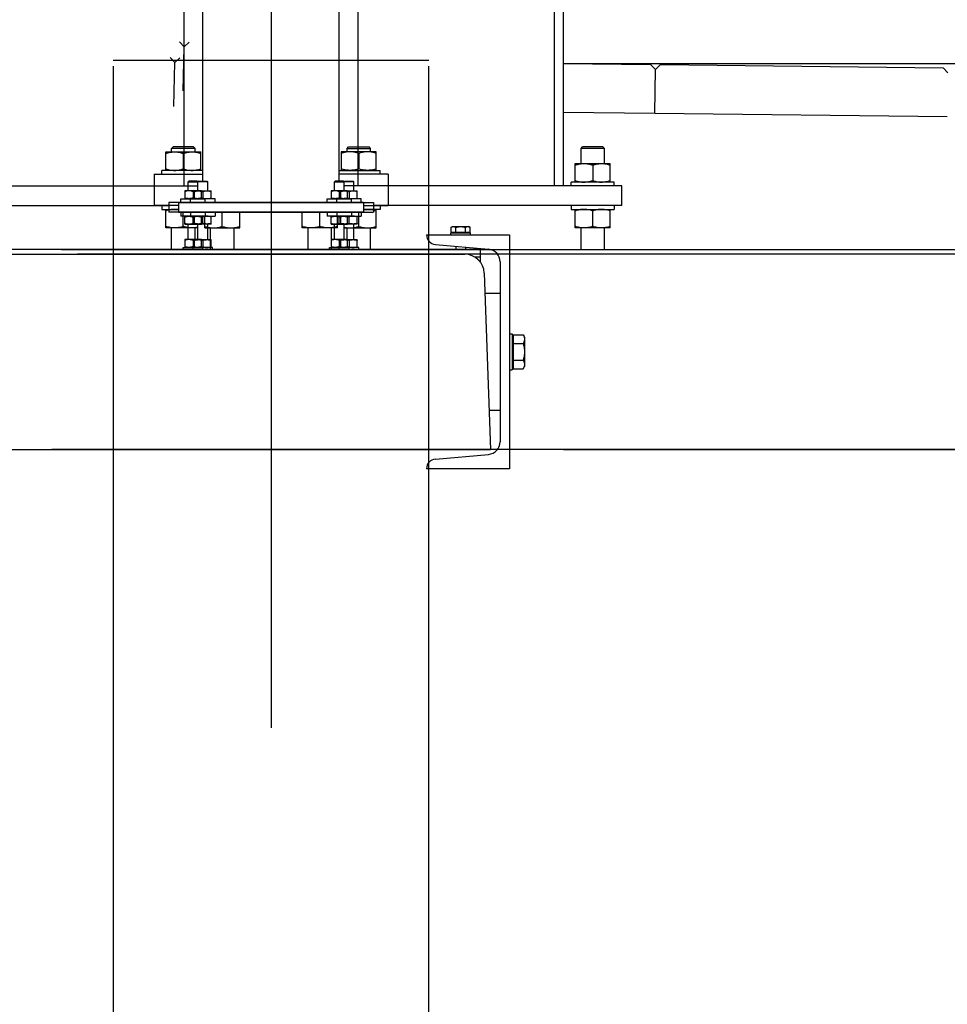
# Model space of a CAD drawing. Header units: millimetres. Extents: x 96940 to 101272, y 432237 to 434659.
# Tile 128 of 256: x 97688.323 to 97689.275, y 432610.323 to 432611.333. Entities that reach past the tile are written whole.
import ezdxf

# ---------------------------------------------------------------- set-up
doc = ezdxf.new("R2010")
doc.units = ezdxf.units.MM
for name, pattern in [('CENTER', [35.225022, 22.015639, -4.403128, 4.403128, -4.403128]), ('DASHED', [19.05, 12.7, -6.35]), ('HIDDEN', [9.525, 6.35, -3.175])]:
    doc.linetypes.add(name, pattern=pattern)
for name, color, linetype in [('NW_profiel', 7, 'Continuous'), ('R_BN_T_N_Halte_Bemating', 1, 'Continuous'), ('R_BN_T_N_Halte_Perron', 7, 'Continuous'), ('R_BN_T_N_Tramplus abri 2e generatie', 7, 'Continuous'), ('R_C_HIDDEN25', 7, 'HIDDEN')]:
    doc.layers.add(name, color=color, linetype=linetype)
doc.styles.get("Standard").update_dxf_attribs({"font": 'romans.shx'})
doc.dimstyles.new('RET 1-500', dxfattribs={"dimtxt": 1, "dimasz": 1, "dimexe": 0.3, "dimexo": 0, "dimgap": 0.3, "dimtad": 1, "dimdec": 3, "dimzin": 1, "dimtxsty": 'Standard', "dimcen": 0, "dimclrd": 1, "dimclre": 1, "dimclrt": 7, "dimaunit": 2, "dimadec": 4, "dimazin": 0, "dimtfac": 1, "dimtdec": 3, "dimtofl": 0, "dimtmove": 0, "dimatfit": 0, "dimfxl": 1, "dimarcsym": 0})

# ---------------------------------------------------------------- blocks, each defined once
blk = doc.blocks.new('*D69')
at = {"layer": 'Defpoints', "color": 0, "transparency": 16777216}
for p in [(97686.0768, 432611.0567), (97691.0769, 432611.0266), (97691.0769, 432609.5362)]:
    blk.add_point(p, dxfattribs=at)
at = {"layer": 'R_BN_T_N_Halte_Bemating', "color": 1, "lineweight": -2, "transparency": 16777216}
for p, q in [((97686.0768, 432611.0567), (97686.0768, 432609.5362)), ((97691.0769, 432611.0266), (97691.0769, 432609.5362)), ((97686.2768, 432609.5362), (97690.8769, 432609.5362))]:
    blk.add_line(p, q, dxfattribs=at)
at = {"layer": 'R_BN_T_N_Halte_Bemating', "color": 1, "transparency": 16777216}
for points in [[(97686.2768, 432609.5696), (97686.2768, 432609.5029), (97686.0768, 432609.5362)], [(97690.8769, 432609.5696), (97690.8769, 432609.5029), (97691.0769, 432609.5362)]]:
    blk.add_solid(points, dxfattribs=at)
at = {"layer": 'R_BN_T_N_Halte_Bemating', "color": 7, "transparency": 16777216, "insert": (97689.5241, 432609.7053), "char_height": 0.2, "attachment_point": 5}
blk.add_mtext('5,00', dxfattribs=at)
blk = doc.blocks.new('*D523')
at = {"layer": 'Defpoints', "color": 0, "transparency": 16777216}
for p in [(97688.881, 432611.2879), (97688.881, 432610.8923), (97690.2737, 432610.8923)]:
    blk.add_point(p, dxfattribs=at)
at = {"layer": 'R_BN_T_N_Halte_Bemating', "color": 1, "lineweight": -2, "transparency": 16777216}
for p, q in [((97690.2737, 432611.4879), (97690.2737, 432612.3974)), ((97688.881, 432611.2879), (97690.2737, 432611.2879)), ((97688.881, 432610.8923), (97690.2737, 432610.8923)), ((97690.2737, 432610.6923), (97690.2737, 432610.4923))]:
    blk.add_line(p, q, dxfattribs=at)
at = {"layer": 'R_BN_T_N_Halte_Bemating', "color": 1, "transparency": 16777216}
for points in [[(97690.2403, 432611.4879), (97690.307, 432611.4879), (97690.2737, 432611.2879)], [(97690.2403, 432610.6923), (97690.307, 432610.6923), (97690.2737, 432610.8923)]]:
    blk.add_solid(points, dxfattribs=at)
at = {"layer": 'R_BN_T_N_Halte_Bemating', "color": 7, "transparency": 16777216, "insert": (97690.1046, 432612.0427), "char_height": 0.2, "attachment_point": 5, "rotation": 90}
blk.add_mtext('0,40', dxfattribs=at)

msp = doc.modelspace()

# ---------------------------------------------------------------- linework, layer by layer
at = {"layer": 'NW_profiel', "color": 9}
for p, q in [((97688.88097, 432611.28792), (97688.97035, 432611.28691)), ((97688.97035, 432611.28691), (97688.97529, 432611.28185)), ((97688.98035, 432611.28679), (97688.97529, 432611.28185)), ((97688.98035, 432611.28679), (97689.27033, 432611.2835)), ((97689.27033, 432611.2835), (97689.27527, 432611.27844)), ((97688.97478, 432611.23685), (97688.97529, 432611.28185)), ((97688.97478, 432611.23685), (97688.97529, 432611.28185)), ((97688.88097, 432611.23792), (97688.97478, 432611.23685)), ((97688.97478, 432611.23685), (97689.27476, 432611.23345))]:
    msp.add_line(p, q, dxfattribs=at)
at = {"layer": 'R_BN_T_N_Halte_Perron', "color": 1, "linetype": 'CENTER', "ltscale": 0.5}
msp.add_line((97688.58097, 432614.0599), (97688.58097, 432610.60685), dxfattribs=at)
at = {"layer": 'R_BN_T_N_Tramplus abri 2e generatie'}
for p, q in [((97688.87177, 432611.16232), (97688.87177, 432611.69473)), ((97688.88097, 432611.16232), (97688.88097, 432611.69586)), ((97688.49177, 432611.16232), (97688.49177, 432611.56332)), ((97688.67017, 432611.16232), (97688.67017, 432611.4804)), ((97688.65097, 432611.16732), (97688.65097, 432611.4025)), ((97688.51097, 432611.16732), (97688.51097, 432611.38432)), ((97688.65897, 432611.20082), (97688.66047, 432611.20232)), ((97688.66047, 432611.20232), (97688.68147, 432611.20232)), ((97688.68297, 432611.20082), (97688.68147, 432611.20232)), ((97688.65297, 432611.19732), (97688.65297, 432611.17832)), ((97688.68897, 432611.19732), (97688.65297, 432611.19732)), ((97688.65897, 432611.19732), (97688.65897, 432611.20082)), ((97688.65897, 432611.20082), (97688.68297, 432611.20082)), ((97688.67097, 432611.19571), (97688.67097, 432611.17993)), ((97688.68297, 432611.19732), (97688.68297, 432611.20082)), ((97688.68897, 432611.17832), (97688.68897, 432611.19732)), ((97688.65097, 432611.17832), (97688.69297, 432611.17832)), ((97688.70097, 432611.17432), (97688.65097, 432611.17432)), ((97688.69297, 432611.17432), (97688.69297, 432611.17832)), ((97688.70097, 432611.17432), (97688.70097, 432611.14232)), ((97688.22097, 432611.16232), (97688.49597, 432611.16232)), ((97688.49679, 432611.16732), (97688.49597, 432611.16651)), ((97688.49597, 432611.15732), (97688.49597, 432611.16651)), ((97688.49597, 432611.16651), (97688.50597, 432611.16651)), ((97688.50516, 432611.16732), (97688.49679, 432611.16732)), ((97688.50516, 432611.16732), (97688.50597, 432611.16651)), ((97688.50597, 432611.15732), (97688.50597, 432611.16651)), ((97688.64679, 432611.16732), (97688.64597, 432611.16651)), ((97688.64597, 432611.15732), (97688.64597, 432611.16651)), ((97688.64597, 432611.16651), (97688.65597, 432611.16651)), ((97688.65516, 432611.16732), (97688.64679, 432611.16732)), ((97688.65516, 432611.16732), (97688.65597, 432611.16651)), ((97688.65597, 432611.15732), (97688.65597, 432611.16651)), ((97688.70097, 432611.16232), (97688.65597, 432611.16232)), ((97688.49247, 432611.15732), (97688.49247, 432611.14932)), ((97688.50947, 432611.15732), (97688.49247, 432611.15732)), ((97688.50097, 432611.15656), (97688.50097, 432611.15008)), ((97688.50947, 432611.14932), (97688.50947, 432611.15732)), ((97688.64247, 432611.15732), (97688.64247, 432611.14932)), ((97688.65947, 432611.15732), (97688.64247, 432611.15732)), ((97688.65097, 432611.15656), (97688.65097, 432611.15008)), ((97688.65947, 432611.14932), (97688.65947, 432611.15732)), ((97688.22097, 432611.14232), (97688.47597, 432611.14232)), ((97688.47597, 432611.14532), (97688.47597, 432611.13532)), ((97688.67597, 432611.14532), (97688.47597, 432611.14532)), ((97688.48847, 432611.14532), (97688.48847, 432611.14932)), ((97688.48847, 432611.14932), (97688.51347, 432611.14932)), ((97688.51347, 432611.14532), (97688.51347, 432611.14932)), ((97688.63847, 432611.14532), (97688.63847, 432611.14932)), ((97688.63847, 432611.14932), (97688.66347, 432611.14932)), ((97688.66347, 432611.14532), (97688.66347, 432611.14932)), ((97688.67597, 432611.14532), (97688.67597, 432611.13532)), ((97688.67597, 432611.14232), (97688.70097, 432611.14232)), ((97688.69297, 432611.14232), (97688.69297, 432611.13832)), ((97688.67597, 432611.13532), (97688.47597, 432611.13532)), ((97688.48847, 432611.13532), (97688.48847, 432611.13132)), ((97688.51347, 432611.13532), (97688.51347, 432611.13132)), ((97688.53097, 432611.12093), (97688.53097, 432611.13532)), ((97688.54897, 432611.11932), (97688.54897, 432611.13532)), ((97688.63847, 432611.13532), (97688.63847, 432611.13132)), ((97688.66347, 432611.13532), (97688.66347, 432611.13132)), ((97688.67097, 432611.12093), (97688.67097, 432611.13532)), ((97688.69297, 432611.13832), (97688.67597, 432611.13832)), ((97688.68897, 432611.11932), (97688.68897, 432611.13832)), ((97688.51347, 432611.13132), (97688.48847, 432611.13132)), ((97688.49247, 432611.12332), (97688.49247, 432611.13132)), ((97688.49247, 432611.12332), (97688.50947, 432611.12332)), ((97688.49597, 432611.10732), (97688.49597, 432611.12332)), ((97688.50097, 432611.12408), (97688.50097, 432611.13056)), ((97688.50597, 432611.10732), (97688.50597, 432611.12332)), ((97688.50947, 432611.12332), (97688.50947, 432611.13132)), ((97688.51297, 432611.11932), (97688.51297, 432611.13132)), ((97688.66347, 432611.13132), (97688.63847, 432611.13132)), ((97688.64247, 432611.12332), (97688.64247, 432611.13132)), ((97688.64247, 432611.12332), (97688.65947, 432611.12332)), ((97688.64597, 432611.10732), (97688.64597, 432611.12332)), ((97688.65097, 432611.12408), (97688.65097, 432611.13056)), ((97688.65597, 432611.10732), (97688.65597, 432611.12332)), ((97688.65947, 432611.12332), (97688.65947, 432611.13132)), ((97688.51297, 432611.11932), (97688.54897, 432611.11932)), ((97688.51897, 432611.09732), (97688.51897, 432611.11932)), ((97688.54297, 432611.09732), (97688.54297, 432611.11932)), ((97688.65597, 432611.11932), (97688.68897, 432611.11932)), ((97688.65897, 432611.10732), (97688.65897, 432611.11932)), ((97688.68297, 432611.09732), (97688.68297, 432611.11932)), ((97688.74048, 432611.11232), (97688.82547, 432611.11232)), ((97688.76547, 432611.11232), (97688.76547, 432611.11432)), ((97688.76547, 432611.11432), (97688.78547, 432611.11432)), ((97688.76566, 432611.11996), (97688.76697, 432611.12072)), ((97688.76566, 432611.11492), (97688.76566, 432611.11996)), ((97688.76566, 432611.11492), (97688.78529, 432611.11492)), ((97688.76697, 432611.12072), (97688.78397, 432611.12072)), ((97688.76697, 432611.11432), (97688.76697, 432611.11492)), ((97688.77057, 432611.11492), (97688.77057, 432611.11996)), ((97688.78038, 432611.11492), (97688.78038, 432611.11996)), ((97688.78529, 432611.11996), (97688.78397, 432611.12072)), ((97688.78397, 432611.11432), (97688.78397, 432611.11492)), ((97688.78529, 432611.11492), (97688.78529, 432611.11996)), ((97688.78547, 432611.11232), (97688.78547, 432611.11432)), ((97688.82547, 432611.11232), (97688.82547, 432610.87232)), ((97688.49247, 432611.10732), (97688.49247, 432611.09932)), ((97688.50947, 432611.10732), (97688.49247, 432611.10732)), ((97688.50097, 432611.10656), (97688.50097, 432611.10008)), ((97688.50947, 432611.09932), (97688.50947, 432611.10732)), ((97688.64247, 432611.10732), (97688.64247, 432611.09932)), ((97688.65947, 432611.10732), (97688.64247, 432611.10732)), ((97688.65097, 432611.10656), (97688.65097, 432611.10008)), ((97688.65947, 432611.09932), (97688.65947, 432611.10732)), ((97688.7496, 432611.10224), (97688.80411, 432611.09747)), ((97688.79597, 432611.09732), (97687.29597, 432611.09732)), ((97687.31227, 432611.09232), (97688.77968, 432611.09232)), ((97688.36597, 432611.09732), (97689.86597, 432611.09732)), ((97689.84968, 432611.09232), (97688.38227, 432611.09232)), ((97688.49097, 432611.09732), (97688.49097, 432611.09932)), ((97688.49097, 432611.09932), (97688.51097, 432611.09932)), ((97688.51097, 432611.09732), (97688.51097, 432611.09932)), ((97688.64097, 432611.09732), (97688.64097, 432611.09932)), ((97688.64097, 432611.09932), (97688.66097, 432611.09932)), ((97688.66097, 432611.09732), (97688.66097, 432611.09932)), ((97688.77047, 432611.10042), (97688.77047, 432611.09732)), ((97688.78047, 432611.09954), (97688.78047, 432611.09732)), ((97688.79597, 432611.08373), (97688.79597, 432611.09732)), ((97688.79597, 432611.08932), (97688.78988, 432611.08932)), ((97688.81597, 432611.08452), (97688.81597, 432610.90012)), ((97688.79966, 432611.07302), (97688.80597, 432610.89232)), ((97688.80039, 432611.05232), (97688.81597, 432611.05232)), ((97688.82547, 432611.01082), (97688.82847, 432611.01082)), ((97688.82847, 432611.01082), (97688.82847, 432610.97382)), ((97688.82847, 432611.00732), (97688.82927, 432611.00732)), ((97688.82927, 432611.00964), (97688.82927, 432610.975)), ((97688.82927, 432611.00964), (97688.83963, 432611.00964)), ((97688.82927, 432611.00098), (97688.83963, 432611.00098)), ((97688.83963, 432611.00964), (97688.84097, 432611.00732)), ((97688.84097, 432611.00732), (97688.84097, 432610.97732)), ((97688.82927, 432610.98366), (97688.83963, 432610.98366)), ((97688.82547, 432610.97382), (97688.82847, 432610.97382)), ((97688.82847, 432610.97732), (97688.82927, 432610.97732)), ((97688.82927, 432610.975), (97688.83963, 432610.975)), ((97688.83963, 432610.975), (97688.84097, 432610.97732)), ((97688.80458, 432610.93232), (97688.81597, 432610.93232)), ((97687.28597, 432610.89232), (97688.80597, 432610.89232)), ((97689.87597, 432610.89232), (97688.35597, 432610.89232)), ((97688.7496, 432610.8824), (97688.80411, 432610.88717)), ((97688.82547, 432610.87232), (97688.74048, 432610.87232))]:
    msp.add_line(p, q, dxfattribs=at)
at = {"layer": 'R_BN_T_N_Tramplus abri 2e generatie', "color": 9}
for p, q in [((97688.48703, 432611.30998), (97688.49189, 432611.30485)), ((97688.4907, 432611.25987), (97688.49189, 432611.30485)), ((97688.49702, 432611.30972), (97688.49189, 432611.30485)), ((97688.47742, 432611.29407), (97688.48229, 432611.28894)), ((97688.48742, 432611.2938), (97688.48229, 432611.28894)), ((97688.48109, 432611.24395), (97688.48229, 432611.28894))]:
    msp.add_line(p, q, dxfattribs=at)
at = {"layer": 'R_BN_T_N_Tramplus abri 2e generatie', "color": 7, "linetype": 'Continuous'}
for p, q in [((97688.47897, 432611.20082), (97688.48047, 432611.20232)), ((97688.50147, 432611.20232), (97688.48047, 432611.20232)), ((97688.50297, 432611.20082), (97688.50147, 432611.20232)), ((97688.89897, 432611.20082), (97688.90047, 432611.20232)), ((97688.92147, 432611.20232), (97688.90047, 432611.20232)), ((97688.92297, 432611.20082), (97688.92147, 432611.20232)), ((97688.47297, 432611.17832), (97688.47297, 432611.19732)), ((97688.47297, 432611.19732), (97688.50897, 432611.19732)), ((97688.47897, 432611.19732), (97688.47897, 432611.20082)), ((97688.50297, 432611.20082), (97688.47897, 432611.20082)), ((97688.49097, 432611.19571), (97688.49097, 432611.17993)), ((97688.50297, 432611.19732), (97688.50297, 432611.20082)), ((97688.50897, 432611.17832), (97688.50897, 432611.19732)), ((97688.89897, 432611.18532), (97688.89897, 432611.20082)), ((97688.92297, 432611.20082), (97688.89897, 432611.20082)), ((97688.92297, 432611.18532), (97688.92297, 432611.20082)), ((97688.89297, 432611.16632), (97688.89297, 432611.18532)), ((97688.89297, 432611.18532), (97688.92897, 432611.18532)), ((97688.91097, 432611.18371), (97688.91097, 432611.16793)), ((97688.92897, 432611.16632), (97688.92897, 432611.18532)), ((97688.46097, 432611.17432), (97688.46097, 432611.14232)), ((97688.46097, 432611.17432), (97688.51097, 432611.17432)), ((97688.46897, 432611.17432), (97688.46897, 432611.17832)), ((97688.51097, 432611.17832), (97688.46897, 432611.17832)), ((97688.46097, 432611.16232), (97688.50597, 432611.16232)), ((97688.50679, 432611.16732), (97688.50597, 432611.16651)), ((97688.50597, 432611.15732), (97688.50597, 432611.16651)), ((97688.51597, 432611.16651), (97688.50597, 432611.16651)), ((97688.50679, 432611.16732), (97688.51516, 432611.16732)), ((97688.51516, 432611.16732), (97688.51597, 432611.16651)), ((97688.51597, 432611.15732), (97688.51597, 432611.16651)), ((97688.65679, 432611.16732), (97688.65597, 432611.16651)), ((97688.65597, 432611.15732), (97688.65597, 432611.16651)), ((97688.66597, 432611.16651), (97688.65597, 432611.16651)), ((97688.65679, 432611.16732), (97688.66516, 432611.16732)), ((97688.66516, 432611.16732), (97688.66597, 432611.16651)), ((97688.66597, 432611.15732), (97688.66597, 432611.16651)), ((97688.94097, 432611.16232), (97688.66597, 432611.16232)), ((97688.88897, 432611.16232), (97688.88897, 432611.16632)), ((97688.93297, 432611.16632), (97688.88897, 432611.16632)), ((97688.93297, 432611.16232), (97688.93297, 432611.16632)), ((97688.94097, 432611.14232), (97688.94097, 432611.16232)), ((97688.50247, 432611.14932), (97688.50247, 432611.15732)), ((97688.50247, 432611.15732), (97688.51947, 432611.15732)), ((97688.51097, 432611.15656), (97688.51097, 432611.15008)), ((97688.51947, 432611.14932), (97688.51947, 432611.15732)), ((97688.65247, 432611.14932), (97688.65247, 432611.15732)), ((97688.65247, 432611.15732), (97688.66947, 432611.15732)), ((97688.66097, 432611.15656), (97688.66097, 432611.15008)), ((97688.66947, 432611.14932), (97688.66947, 432611.15732)), ((97688.48597, 432611.14232), (97688.46097, 432611.14232)), ((97688.46897, 432611.14232), (97688.46897, 432611.13832)), ((97688.48597, 432611.14532), (97688.48597, 432611.13532)), ((97688.48597, 432611.14532), (97688.68597, 432611.14532)), ((97688.49847, 432611.14532), (97688.49847, 432611.14932)), ((97688.52347, 432611.14932), (97688.49847, 432611.14932)), ((97688.52347, 432611.14532), (97688.52347, 432611.14932)), ((97688.64847, 432611.14532), (97688.64847, 432611.14932)), ((97688.67347, 432611.14932), (97688.64847, 432611.14932)), ((97688.67347, 432611.14532), (97688.67347, 432611.14932)), ((97688.68597, 432611.14532), (97688.68597, 432611.13532)), ((97688.94097, 432611.14232), (97688.68597, 432611.14232)), ((97688.88897, 432611.14232), (97688.88897, 432611.13832)), ((97688.93297, 432611.14232), (97688.93297, 432611.13832)), ((97688.46897, 432611.13832), (97688.48597, 432611.13832)), ((97688.47297, 432611.11932), (97688.47297, 432611.13832)), ((97688.48597, 432611.13532), (97688.68597, 432611.13532)), ((97688.49097, 432611.12093), (97688.49097, 432611.13532)), ((97688.49847, 432611.13532), (97688.49847, 432611.13132)), ((97688.52347, 432611.13532), (97688.52347, 432611.13132)), ((97688.61297, 432611.11932), (97688.61297, 432611.13532)), ((97688.63097, 432611.12093), (97688.63097, 432611.13532)), ((97688.64847, 432611.13532), (97688.64847, 432611.13132)), ((97688.67347, 432611.13532), (97688.67347, 432611.13132)), ((97688.88897, 432611.13832), (97688.93297, 432611.13832)), ((97688.89297, 432611.11932), (97688.89297, 432611.13832)), ((97688.91097, 432611.12093), (97688.91097, 432611.13671)), ((97688.92897, 432611.11932), (97688.92897, 432611.13832)), ((97688.49847, 432611.13132), (97688.52347, 432611.13132)), ((97688.50247, 432611.12332), (97688.50247, 432611.13132)), ((97688.51947, 432611.12332), (97688.50247, 432611.12332)), ((97688.50597, 432611.10732), (97688.50597, 432611.12332)), ((97688.51097, 432611.12408), (97688.51097, 432611.13056)), ((97688.51597, 432611.10732), (97688.51597, 432611.12332)), ((97688.51947, 432611.12332), (97688.51947, 432611.13132)), ((97688.64847, 432611.13132), (97688.67347, 432611.13132)), ((97688.64897, 432611.11932), (97688.64897, 432611.13132)), ((97688.65247, 432611.12332), (97688.65247, 432611.13132)), ((97688.66947, 432611.12332), (97688.65247, 432611.12332)), ((97688.65597, 432611.10732), (97688.65597, 432611.12332)), ((97688.66097, 432611.12408), (97688.66097, 432611.13056)), ((97688.66597, 432611.10732), (97688.66597, 432611.12332)), ((97688.66947, 432611.12332), (97688.66947, 432611.13132)), ((97688.50597, 432611.11932), (97688.47297, 432611.11932)), ((97688.47897, 432611.09732), (97688.47897, 432611.11932)), ((97688.50297, 432611.10732), (97688.50297, 432611.11932)), ((97688.64897, 432611.11932), (97688.61297, 432611.11932)), ((97688.61897, 432611.09732), (97688.61897, 432611.11932)), ((97688.64297, 432611.09732), (97688.64297, 432611.11932)), ((97688.92897, 432611.11932), (97688.89297, 432611.11932)), ((97688.89897, 432611.09732), (97688.89897, 432611.11932)), ((97688.92297, 432611.09732), (97688.92297, 432611.11932)), ((97688.50247, 432611.09932), (97688.50247, 432611.10732)), ((97688.50247, 432611.10732), (97688.51947, 432611.10732)), ((97688.51097, 432611.10656), (97688.51097, 432611.10008)), ((97688.51947, 432611.09932), (97688.51947, 432611.10732)), ((97688.65247, 432611.09932), (97688.65247, 432611.10732)), ((97688.65247, 432611.10732), (97688.66947, 432611.10732)), ((97688.66097, 432611.10656), (97688.66097, 432611.10008)), ((97688.66947, 432611.09932), (97688.66947, 432611.10732)), ((97688.50097, 432611.09732), (97688.50097, 432611.09932)), ((97688.52097, 432611.09932), (97688.50097, 432611.09932)), ((97688.52097, 432611.09732), (97688.52097, 432611.09932)), ((97688.65097, 432611.09732), (97688.65097, 432611.09932)), ((97688.67097, 432611.09932), (97688.65097, 432611.09932)), ((97688.67097, 432611.09732), (97688.67097, 432611.09932))]:
    msp.add_line(p, q, dxfattribs=at)
at = {"layer": 'R_BN_T_N_Tramplus abri 2e generatie', "color": 2}
msp.add_line((97688.74146, 432610.87232), (97688.74053, 432610.87257), dxfattribs=at)
at = {"layer": 'R_BN_T_N_Tramplus abri 2e generatie', "color": 7, "linetype": 'Continuous'}
for points in [[(97688.47297, 432611.19571, -0.0029357), (97688.47407, 432611.19606, -0.0438712), (97688.47911, 432611.19715, -0.0209543), (97688.48083, 432611.19729, -0.0049519), (97688.48197, 432611.19732)], [(97688.48197, 432611.19732, -0.0049508), (97688.48312, 432611.19729, -0.0268738), (97688.48541, 432611.19707, -0.0387104), (97688.48988, 432611.19606, -0.0029358), (97688.49097, 432611.19571)], [(97688.49097, 432611.19571, -0.0029357), (97688.49207, 432611.19606, -0.0438712), (97688.49711, 432611.19715, -0.0209543), (97688.49883, 432611.19729, -0.0049519), (97688.49997, 432611.19732)], [(97688.49997, 432611.19732, -0.0049508), (97688.50112, 432611.19729, -0.0268738), (97688.50341, 432611.19707, -0.0387104), (97688.50788, 432611.19606, -0.0029358), (97688.50897, 432611.19571)], [(97688.89297, 432611.18371, -0.0029357), (97688.89407, 432611.18406, -0.0438712), (97688.89911, 432611.18515, -0.0209543), (97688.90083, 432611.18529, -0.0049519), (97688.90197, 432611.18532)], [(97688.90197, 432611.18532, -0.0049508), (97688.90312, 432611.18529, -0.0268738), (97688.90541, 432611.18507, -0.0387104), (97688.90988, 432611.18406, -0.0029358), (97688.91097, 432611.18371)], [(97688.91097, 432611.18371, -0.0029357), (97688.91207, 432611.18406, -0.0438712), (97688.91711, 432611.18515, -0.0209543), (97688.91883, 432611.18529, -0.0049519), (97688.91997, 432611.18532)], [(97688.91997, 432611.18532, -0.0049508), (97688.92112, 432611.18529, -0.0268738), (97688.92341, 432611.18507, -0.0387104), (97688.92788, 432611.18406, -0.0029358), (97688.92897, 432611.18371)], [(97688.47297, 432611.17993, 0.0029357), (97688.47407, 432611.17959, 0.0438712), (97688.47911, 432611.17849, 0.0209543), (97688.48083, 432611.17835, 0.0049519), (97688.48197, 432611.17832)], [(97688.48197, 432611.17832, 0.0049508), (97688.48312, 432611.17835, 0.0268738), (97688.48541, 432611.17857, 0.0387104), (97688.48988, 432611.17959, 0.0029358), (97688.49097, 432611.17993)], [(97688.49097, 432611.17993, 0.0029357), (97688.49207, 432611.17959, 0.0438712), (97688.49711, 432611.17849, 0.0209543), (97688.49883, 432611.17835, 0.0049519), (97688.49997, 432611.17832)], [(97688.49997, 432611.17832, 0.0049508), (97688.50112, 432611.17835, 0.0268738), (97688.50341, 432611.17857, 0.0387104), (97688.50788, 432611.17959, 0.0029358), (97688.50897, 432611.17993)], [(97688.89297, 432611.16793, 0.0029357), (97688.89407, 432611.16759, 0.0438712), (97688.89911, 432611.16649, 0.0209543), (97688.90083, 432611.16635, 0.0049519), (97688.90197, 432611.16632)], [(97688.90197, 432611.16632, 0.0049508), (97688.90312, 432611.16635, 0.0268738), (97688.90541, 432611.16657, 0.0387104), (97688.90988, 432611.16759, 0.0029358), (97688.91097, 432611.16793)], [(97688.91097, 432611.16793, 0.0029357), (97688.91207, 432611.16759, 0.0438712), (97688.91711, 432611.16649, 0.0209543), (97688.91883, 432611.16635, 0.0049519), (97688.91997, 432611.16632)], [(97688.91997, 432611.16632, 0.0049508), (97688.92112, 432611.16635, 0.0268738), (97688.92341, 432611.16657, 0.0387104), (97688.92788, 432611.16759, 0.0029358), (97688.92897, 432611.16793)], [(97688.50247, 432611.15656, -0.0029357), (97688.50299, 432611.15672, -0.0438712), (97688.50537, 432611.15724, -0.0209543), (97688.50618, 432611.15731, -0.0049519), (97688.50672, 432611.15732)], [(97688.50672, 432611.15732, -0.0049508), (97688.50727, 432611.15731, -0.0268738), (97688.50835, 432611.1572, -0.0387104), (97688.51046, 432611.15672, -0.0029358), (97688.51097, 432611.15656)], [(97688.51097, 432611.15656, -0.0029357), (97688.51149, 432611.15672, -0.0438712), (97688.51387, 432611.15724, -0.0209543), (97688.51468, 432611.15731, -0.0049519), (97688.51522, 432611.15732)], [(97688.51522, 432611.15732, -0.0049508), (97688.51577, 432611.15731, -0.0268738), (97688.51685, 432611.1572, -0.0387104), (97688.51896, 432611.15672, -0.0029358), (97688.51947, 432611.15656)], [(97688.65247, 432611.15656, -0.0029357), (97688.65299, 432611.15672, -0.0438712), (97688.65537, 432611.15724, -0.0209543), (97688.65618, 432611.15731, -0.0049519), (97688.65672, 432611.15732)], [(97688.65672, 432611.15732, -0.0049508), (97688.65727, 432611.15731, -0.0268738), (97688.65835, 432611.1572, -0.0387104), (97688.66046, 432611.15672, -0.0029358), (97688.66097, 432611.15656)], [(97688.66097, 432611.15656, -0.0029357), (97688.66149, 432611.15672, -0.0438712), (97688.66387, 432611.15724, -0.0209543), (97688.66468, 432611.15731, -0.0049519), (97688.66522, 432611.15732)], [(97688.66522, 432611.15732, -0.0049508), (97688.66577, 432611.15731, -0.0268738), (97688.66685, 432611.1572, -0.0387104), (97688.66896, 432611.15672, -0.0029358), (97688.66947, 432611.15656)], [(97688.50247, 432611.15008, 0.0029357), (97688.50299, 432611.14992, 0.0438712), (97688.50537, 432611.1494, 0.0209543), (97688.50618, 432611.14934, 0.0049519), (97688.50672, 432611.14932)], [(97688.50672, 432611.14932, 0.0049508), (97688.50727, 432611.14934, 0.0268738), (97688.50835, 432611.14944, 0.0387103), (97688.51046, 432611.14992, 0.0029358), (97688.51097, 432611.15008)], [(97688.51097, 432611.15008, 0.0029357), (97688.51149, 432611.14992, 0.0438712), (97688.51387, 432611.1494, 0.0209543), (97688.51468, 432611.14934, 0.0049519), (97688.51522, 432611.14932)], [(97688.51522, 432611.14932, 0.0049508), (97688.51577, 432611.14934, 0.0268738), (97688.51685, 432611.14944, 0.0387103), (97688.51896, 432611.14992, 0.0029358), (97688.51947, 432611.15008)], [(97688.65247, 432611.15008, 0.0029357), (97688.65299, 432611.14992, 0.0438712), (97688.65537, 432611.1494, 0.0209543), (97688.65618, 432611.14934, 0.0049519), (97688.65672, 432611.14932)], [(97688.65672, 432611.14932, 0.0049508), (97688.65727, 432611.14934, 0.0268738), (97688.65835, 432611.14944, 0.0387103), (97688.66046, 432611.14992, 0.0029358), (97688.66097, 432611.15008)], [(97688.66097, 432611.15008, 0.0029357), (97688.66149, 432611.14992, 0.0438712), (97688.66387, 432611.1494, 0.0209543), (97688.66468, 432611.14934, 0.0049519), (97688.66522, 432611.14932)], [(97688.66522, 432611.14932, 0.0049508), (97688.66577, 432611.14934, 0.0268738), (97688.66685, 432611.14944, 0.0387103), (97688.66896, 432611.14992, 0.0029358), (97688.66947, 432611.15008)], [(97688.48197, 432611.13832, 0.0049508), (97688.48083, 432611.13829, 0.0268738), (97688.47854, 432611.13807, 0.0387104), (97688.47407, 432611.13706, 0.0029358), (97688.47297, 432611.13671)], [(97688.48598, 432611.13798, 0.0025362), (97688.48548, 432611.13806, 0.0167673), (97688.48398, 432611.13824, 0.0092173), (97688.48323, 432611.13828, 0.005168), (97688.48248, 432611.13831, 0.0015653), (97688.48197, 432611.13832)], [(97688.90197, 432611.13832, 0.0049508), (97688.90083, 432611.13829, 0.0268738), (97688.89854, 432611.13807, 0.0387104), (97688.89407, 432611.13706, 0.0029358), (97688.89297, 432611.13671)], [(97688.91097, 432611.13671, 0.0029357), (97688.90988, 432611.13706, 0.0438712), (97688.90484, 432611.13815, 0.0209543), (97688.90312, 432611.13829, 0.0049519), (97688.90197, 432611.13832)], [(97688.91997, 432611.13832, 0.0049508), (97688.91883, 432611.13829, 0.0268738), (97688.91654, 432611.13807, 0.0387104), (97688.91207, 432611.13706, 0.0029358), (97688.91097, 432611.13671)], [(97688.92897, 432611.13671, 0.0029357), (97688.92788, 432611.13706, 0.0438712), (97688.92284, 432611.13815, 0.0209543), (97688.92112, 432611.13829, 0.0049519), (97688.91997, 432611.13832)], [(97688.50672, 432611.13132, 0.0049508), (97688.50618, 432611.13131, 0.0268738), (97688.5051, 432611.1312, 0.0387104), (97688.50299, 432611.13072, 0.0029358), (97688.50247, 432611.13056)], [(97688.50672, 432611.12332, -0.0049508), (97688.50618, 432611.12334, -0.0268738), (97688.5051, 432611.12344, -0.0387103), (97688.50299, 432611.12392, -0.0029358), (97688.50247, 432611.12408)], [(97688.51097, 432611.13056, 0.0029357), (97688.51046, 432611.13072, 0.0438712), (97688.50808, 432611.13124, 0.0209543), (97688.50727, 432611.13131, 0.0049519), (97688.50672, 432611.13132)], [(97688.51097, 432611.12408, -0.0029357), (97688.51046, 432611.12392, -0.0438712), (97688.50808, 432611.1234, -0.0209543), (97688.50727, 432611.12334, -0.0049519), (97688.50672, 432611.12332)], [(97688.51522, 432611.13132, 0.0049508), (97688.51468, 432611.13131, 0.0268738), (97688.5136, 432611.1312, 0.0387104), (97688.51149, 432611.13072, 0.0029358), (97688.51097, 432611.13056)], [(97688.51522, 432611.12332, -0.0049508), (97688.51468, 432611.12334, -0.0268738), (97688.5136, 432611.12344, -0.0387103), (97688.51149, 432611.12392, -0.0029358), (97688.51097, 432611.12408)], [(97688.51947, 432611.13056, 0.0029357), (97688.51896, 432611.13072, 0.0438712), (97688.51658, 432611.13124, 0.0209543), (97688.51577, 432611.13131, 0.0049519), (97688.51522, 432611.13132)], [(97688.51947, 432611.12408, -0.0029357), (97688.51896, 432611.12392, -0.0438712), (97688.51658, 432611.1234, -0.0209543), (97688.51577, 432611.12334, -0.0049519), (97688.51522, 432611.12332)], [(97688.65672, 432611.13132, 0.0049508), (97688.65618, 432611.13131, 0.0268738), (97688.6551, 432611.1312, 0.0387104), (97688.65299, 432611.13072, 0.0029358), (97688.65247, 432611.13056)], [(97688.65672, 432611.12332, -0.0049508), (97688.65618, 432611.12334, -0.0268738), (97688.6551, 432611.12344, -0.0387103), (97688.65299, 432611.12392, -0.0029358), (97688.65247, 432611.12408)], [(97688.66097, 432611.13056, 0.0029357), (97688.66046, 432611.13072, 0.0438712), (97688.65808, 432611.13124, 0.0209543), (97688.65727, 432611.13131, 0.0049519), (97688.65672, 432611.13132)], [(97688.66097, 432611.12408, -0.0029357), (97688.66046, 432611.12392, -0.0438712), (97688.65808, 432611.1234, -0.0209543), (97688.65727, 432611.12334, -0.0049519), (97688.65672, 432611.12332)], [(97688.66522, 432611.13132, 0.0049508), (97688.66468, 432611.13131, 0.0268738), (97688.6636, 432611.1312, 0.0387104), (97688.66149, 432611.13072, 0.0029358), (97688.66097, 432611.13056)], [(97688.66522, 432611.12332, -0.0049508), (97688.66468, 432611.12334, -0.0268738), (97688.6636, 432611.12344, -0.0387103), (97688.66149, 432611.12392, -0.0029358), (97688.66097, 432611.12408)], [(97688.66947, 432611.13056, 0.0029357), (97688.66896, 432611.13072, 0.0438712), (97688.66658, 432611.13124, 0.0209543), (97688.66577, 432611.13131, 0.0049519), (97688.66522, 432611.13132)], [(97688.66947, 432611.12408, -0.0029357), (97688.66896, 432611.12392, -0.0438712), (97688.66658, 432611.1234, -0.0209543), (97688.66577, 432611.12334, -0.0049519), (97688.66522, 432611.12332)], [(97688.48197, 432611.11932, -0.0049508), (97688.48083, 432611.11935, -0.0268738), (97688.47854, 432611.11957, -0.0387104), (97688.47407, 432611.12059, -0.0029358), (97688.47297, 432611.12093)], [(97688.49097, 432611.12093, -0.0029357), (97688.48988, 432611.12059, -0.0438712), (97688.48484, 432611.11949, -0.0209543), (97688.48312, 432611.11935, -0.0049519), (97688.48197, 432611.11932)], [(97688.49997, 432611.11932, -0.0049508), (97688.49883, 432611.11935, -0.0268738), (97688.49654, 432611.11957, -0.0387104), (97688.49207, 432611.12059, -0.0029358), (97688.49097, 432611.12093)], [(97688.50598, 432611.12007, -0.004031), (97688.50524, 432611.1199, -0.0280515), (97688.50224, 432611.11943, -0.0097483), (97688.50149, 432611.11937, -0.0065369), (97688.50073, 432611.11934, -0.0021769), (97688.49997, 432611.11932)], [(97688.62197, 432611.11932, -0.0049508), (97688.62083, 432611.11935, -0.0268738), (97688.61854, 432611.11957, -0.0387104), (97688.61407, 432611.12059, -0.0029358), (97688.61297, 432611.12093)], [(97688.63097, 432611.12093, -0.0029357), (97688.62988, 432611.12059, -0.0438712), (97688.62484, 432611.11949, -0.0209543), (97688.62312, 432611.11935, -0.0049519), (97688.62197, 432611.11932)], [(97688.63997, 432611.11932, -0.0049508), (97688.63883, 432611.11935, -0.0268738), (97688.63654, 432611.11957, -0.0387104), (97688.63207, 432611.12059, -0.0029358), (97688.63097, 432611.12093)], [(97688.64897, 432611.12093, -0.0029357), (97688.64788, 432611.12059, -0.0438712), (97688.64284, 432611.11949, -0.0209543), (97688.64112, 432611.11935, -0.0049519), (97688.63997, 432611.11932)], [(97688.90197, 432611.11932, -0.0049508), (97688.90083, 432611.11935, -0.0268738), (97688.89854, 432611.11957, -0.0387104), (97688.89407, 432611.12059, -0.0029358), (97688.89297, 432611.12093)], [(97688.91097, 432611.12093, -0.0029357), (97688.90988, 432611.12059, -0.0438712), (97688.90484, 432611.11949, -0.0209543), (97688.90312, 432611.11935, -0.0049519), (97688.90197, 432611.11932)], [(97688.91997, 432611.11932, -0.0049508), (97688.91883, 432611.11935, -0.0268738), (97688.91654, 432611.11957, -0.0387104), (97688.91207, 432611.12059, -0.0029358), (97688.91097, 432611.12093)], [(97688.92897, 432611.12093, -0.0029357), (97688.92788, 432611.12059, -0.0438712), (97688.92284, 432611.11949, -0.0209543), (97688.92112, 432611.11935, -0.0049519), (97688.91997, 432611.11932)], [(97688.50247, 432611.10656, -0.0029357), (97688.50299, 432611.10672, -0.0438712), (97688.50537, 432611.10724, -0.0209543), (97688.50618, 432611.10731, -0.0049519), (97688.50672, 432611.10732)], [(97688.50672, 432611.10732, -0.0049508), (97688.50727, 432611.10731, -0.0268738), (97688.50835, 432611.1072, -0.0387104), (97688.51046, 432611.10672, -0.0029358), (97688.51097, 432611.10656)], [(97688.51097, 432611.10656, -0.0029357), (97688.51149, 432611.10672, -0.0438712), (97688.51387, 432611.10724, -0.0209543), (97688.51468, 432611.10731, -0.0049519), (97688.51522, 432611.10732)], [(97688.51522, 432611.10732, -0.0049508), (97688.51577, 432611.10731, -0.0268738), (97688.51685, 432611.1072, -0.0387104), (97688.51896, 432611.10672, -0.0029358), (97688.51947, 432611.10656)], [(97688.65247, 432611.10656, -0.0029357), (97688.65299, 432611.10672, -0.0438712), (97688.65537, 432611.10724, -0.0209543), (97688.65618, 432611.10731, -0.0049519), (97688.65672, 432611.10732)], [(97688.65672, 432611.10732, -0.0049508), (97688.65727, 432611.10731, -0.0268738), (97688.65835, 432611.1072, -0.0387104), (97688.66046, 432611.10672, -0.0029358), (97688.66097, 432611.10656)], [(97688.66097, 432611.10656, -0.0029357), (97688.66149, 432611.10672, -0.0438712), (97688.66387, 432611.10724, -0.0209543), (97688.66468, 432611.10731, -0.0049519), (97688.66522, 432611.10732)], [(97688.66522, 432611.10732, -0.0049508), (97688.66577, 432611.10731, -0.0268738), (97688.66685, 432611.1072, -0.0387104), (97688.66896, 432611.10672, -0.0029358), (97688.66947, 432611.10656)], [(97688.50247, 432611.10008, 0.0029357), (97688.50299, 432611.09992, 0.0438712), (97688.50537, 432611.0994, 0.0209543), (97688.50618, 432611.09934, 0.0049519), (97688.50672, 432611.09932)], [(97688.50672, 432611.09932, 0.0049508), (97688.50727, 432611.09934, 0.0268738), (97688.50835, 432611.09944, 0.0387103), (97688.51046, 432611.09992, 0.0029358), (97688.51097, 432611.10008)], [(97688.51097, 432611.10008, 0.0029357), (97688.51149, 432611.09992, 0.0438712), (97688.51387, 432611.0994, 0.0209543), (97688.51468, 432611.09934, 0.0049519), (97688.51522, 432611.09932)], [(97688.51522, 432611.09932, 0.0049508), (97688.51577, 432611.09934, 0.0268738), (97688.51685, 432611.09944, 0.0387103), (97688.51896, 432611.09992, 0.0029358), (97688.51947, 432611.10008)], [(97688.65247, 432611.10008, 0.0029357), (97688.65299, 432611.09992, 0.0438712), (97688.65537, 432611.0994, 0.0209543), (97688.65618, 432611.09934, 0.0049519), (97688.65672, 432611.09932)], [(97688.65672, 432611.09932, 0.0049508), (97688.65727, 432611.09934, 0.0268738), (97688.65835, 432611.09944, 0.0387103), (97688.66046, 432611.09992, 0.0029358), (97688.66097, 432611.10008)], [(97688.66097, 432611.10008, 0.0029357), (97688.66149, 432611.09992, 0.0438712), (97688.66387, 432611.0994, 0.0209543), (97688.66468, 432611.09934, 0.0049519), (97688.66522, 432611.09932)], [(97688.66522, 432611.09932, 0.0049508), (97688.66577, 432611.09934, 0.0268738), (97688.66685, 432611.09944, 0.0387103), (97688.66896, 432611.09992, 0.0029358), (97688.66947, 432611.10008)]]:
    msp.add_lwpolyline(points, format="xyb", dxfattribs=at)
at = {"layer": 'R_BN_T_N_Tramplus abri 2e generatie'}
for points in [[(97688.66197, 432611.19732), (97688.66021, 432611.19726), (97688.65844, 432611.19706), (97688.65667, 432611.19674), (97688.65486, 432611.19629), (97688.65297, 432611.19571)], [(97688.67097, 432611.19571), (97688.66909, 432611.19629), (97688.66728, 432611.19674), (97688.66551, 432611.19706), (97688.66374, 432611.19726), (97688.66197, 432611.19732)], [(97688.67997, 432611.19732), (97688.67821, 432611.19726), (97688.67644, 432611.19706), (97688.67467, 432611.19674), (97688.67286, 432611.19629), (97688.67097, 432611.19571)], [(97688.68897, 432611.19571), (97688.68709, 432611.19629), (97688.68528, 432611.19674), (97688.68351, 432611.19706), (97688.68174, 432611.19726), (97688.67997, 432611.19732)], [(97688.66197, 432611.17832), (97688.66021, 432611.17839), (97688.65844, 432611.17859), (97688.65667, 432611.17891), (97688.65486, 432611.17935), (97688.65297, 432611.17993)], [(97688.67097, 432611.17993), (97688.66909, 432611.17935), (97688.66728, 432611.17891), (97688.66551, 432611.17859), (97688.66374, 432611.17839), (97688.66197, 432611.17832)], [(97688.67997, 432611.17832), (97688.67821, 432611.17839), (97688.67644, 432611.17859), (97688.67467, 432611.17891), (97688.67286, 432611.17935), (97688.67097, 432611.17993)], [(97688.68897, 432611.17993), (97688.68709, 432611.17935), (97688.68528, 432611.17891), (97688.68351, 432611.17859), (97688.68174, 432611.17839), (97688.67997, 432611.17832)], [(97688.49672, 432611.15732), (97688.49589, 432611.15729), (97688.49506, 432611.1572), (97688.49422, 432611.15704), (97688.49336, 432611.15683), (97688.49247, 432611.15656)], [(97688.50097, 432611.15656), (97688.50009, 432611.15683), (97688.49923, 432611.15704), (97688.49839, 432611.1572), (97688.49756, 432611.15729), (97688.49672, 432611.15732)], [(97688.50522, 432611.15732), (97688.50439, 432611.15729), (97688.50356, 432611.1572), (97688.50272, 432611.15704), (97688.50186, 432611.15683), (97688.50097, 432611.15656)], [(97688.50947, 432611.15656), (97688.50859, 432611.15683), (97688.50773, 432611.15704), (97688.50689, 432611.1572), (97688.50606, 432611.15729), (97688.50522, 432611.15732)], [(97688.64672, 432611.15732), (97688.64589, 432611.15729), (97688.64506, 432611.1572), (97688.64422, 432611.15704), (97688.64336, 432611.15683), (97688.64247, 432611.15656)], [(97688.65097, 432611.15656), (97688.65009, 432611.15683), (97688.64923, 432611.15704), (97688.64839, 432611.1572), (97688.64756, 432611.15729), (97688.64672, 432611.15732)], [(97688.65522, 432611.15732), (97688.65439, 432611.15729), (97688.65356, 432611.1572), (97688.65272, 432611.15704), (97688.65186, 432611.15683), (97688.65097, 432611.15656)], [(97688.65947, 432611.15656), (97688.65859, 432611.15683), (97688.65773, 432611.15704), (97688.65689, 432611.1572), (97688.65606, 432611.15729), (97688.65522, 432611.15732)], [(97688.49672, 432611.14932), (97688.49589, 432611.14935), (97688.49506, 432611.14945), (97688.49422, 432611.1496), (97688.49336, 432611.14981), (97688.49247, 432611.15008)], [(97688.50097, 432611.15008), (97688.50009, 432611.14981), (97688.49923, 432611.1496), (97688.49839, 432611.14945), (97688.49756, 432611.14935), (97688.49672, 432611.14932)], [(97688.50522, 432611.14932), (97688.50439, 432611.14935), (97688.50356, 432611.14945), (97688.50272, 432611.1496), (97688.50186, 432611.14981), (97688.50097, 432611.15008)], [(97688.50947, 432611.15008), (97688.50859, 432611.14981), (97688.50773, 432611.1496), (97688.50689, 432611.14945), (97688.50606, 432611.14935), (97688.50522, 432611.14932)], [(97688.64672, 432611.14932), (97688.64589, 432611.14935), (97688.64506, 432611.14945), (97688.64422, 432611.1496), (97688.64336, 432611.14981), (97688.64247, 432611.15008)], [(97688.65097, 432611.15008), (97688.65009, 432611.14981), (97688.64923, 432611.1496), (97688.64839, 432611.14945), (97688.64756, 432611.14935), (97688.64672, 432611.14932)], [(97688.65522, 432611.14932), (97688.65439, 432611.14935), (97688.65356, 432611.14945), (97688.65272, 432611.1496), (97688.65186, 432611.14981), (97688.65097, 432611.15008)], [(97688.65947, 432611.15008), (97688.65859, 432611.14981), (97688.65773, 432611.1496), (97688.65689, 432611.14945), (97688.65606, 432611.14935), (97688.65522, 432611.14932)], [(97688.67597, 432611.13797), (97688.67644, 432611.13806), (97688.67821, 432611.13826), (97688.67997, 432611.13832)], [(97688.67997, 432611.13832), (97688.68174, 432611.13826), (97688.68351, 432611.13806), (97688.68528, 432611.13774), (97688.68709, 432611.13729), (97688.68897, 432611.13671)], [(97688.49247, 432611.13056), (97688.49336, 432611.13083), (97688.49422, 432611.13104), (97688.49506, 432611.1312), (97688.49589, 432611.13129), (97688.49672, 432611.13132)], [(97688.49247, 432611.12408), (97688.49336, 432611.12381), (97688.49422, 432611.1236), (97688.49506, 432611.12345), (97688.49589, 432611.12335), (97688.49672, 432611.12332)], [(97688.49672, 432611.13132), (97688.49756, 432611.13129), (97688.49839, 432611.1312), (97688.49923, 432611.13104), (97688.50009, 432611.13083), (97688.50097, 432611.13056)], [(97688.49672, 432611.12332), (97688.49756, 432611.12335), (97688.49839, 432611.12345), (97688.49923, 432611.1236), (97688.50009, 432611.12381), (97688.50097, 432611.12408)], [(97688.50097, 432611.13056), (97688.50186, 432611.13083), (97688.50272, 432611.13104), (97688.50356, 432611.1312), (97688.50439, 432611.13129), (97688.50522, 432611.13132)], [(97688.50097, 432611.12408), (97688.50186, 432611.12381), (97688.50272, 432611.1236), (97688.50356, 432611.12345), (97688.50439, 432611.12335), (97688.50522, 432611.12332)], [(97688.50522, 432611.13132), (97688.50606, 432611.13129), (97688.50689, 432611.1312), (97688.50773, 432611.13104), (97688.50859, 432611.13083), (97688.50947, 432611.13056)], [(97688.50522, 432611.12332), (97688.50606, 432611.12335), (97688.50689, 432611.12345), (97688.50773, 432611.1236), (97688.50859, 432611.12381), (97688.50947, 432611.12408)], [(97688.64247, 432611.13056), (97688.64336, 432611.13083), (97688.64422, 432611.13104), (97688.64506, 432611.1312), (97688.64589, 432611.13129), (97688.64672, 432611.13132)], [(97688.64247, 432611.12408), (97688.64336, 432611.12381), (97688.64422, 432611.1236), (97688.64506, 432611.12345), (97688.64589, 432611.12335), (97688.64672, 432611.12332)], [(97688.64672, 432611.13132), (97688.64756, 432611.13129), (97688.64839, 432611.1312), (97688.64923, 432611.13104), (97688.65009, 432611.13083), (97688.65097, 432611.13056)], [(97688.64672, 432611.12332), (97688.64756, 432611.12335), (97688.64839, 432611.12345), (97688.64923, 432611.1236), (97688.65009, 432611.12381), (97688.65097, 432611.12408)], [(97688.65097, 432611.13056), (97688.65186, 432611.13083), (97688.65272, 432611.13104), (97688.65356, 432611.1312), (97688.65439, 432611.13129), (97688.65522, 432611.13132)], [(97688.65097, 432611.12408), (97688.65186, 432611.12381), (97688.65272, 432611.1236), (97688.65356, 432611.12345), (97688.65439, 432611.12335), (97688.65522, 432611.12332)], [(97688.65522, 432611.13132), (97688.65606, 432611.13129), (97688.65689, 432611.1312), (97688.65773, 432611.13104), (97688.65859, 432611.13083), (97688.65947, 432611.13056)], [(97688.65522, 432611.12332), (97688.65606, 432611.12335), (97688.65689, 432611.12345), (97688.65773, 432611.1236), (97688.65859, 432611.12381), (97688.65947, 432611.12408)], [(97688.51297, 432611.12093), (97688.51486, 432611.12035), (97688.51667, 432611.11991), (97688.51844, 432611.11959), (97688.52021, 432611.11939), (97688.52197, 432611.11932)], [(97688.52197, 432611.11932), (97688.52374, 432611.11939), (97688.52551, 432611.11959), (97688.52728, 432611.11991), (97688.52909, 432611.12035), (97688.53097, 432611.12093)], [(97688.53097, 432611.12093), (97688.53286, 432611.12035), (97688.53467, 432611.11991), (97688.53644, 432611.11959), (97688.53821, 432611.11939), (97688.53997, 432611.11932)], [(97688.53997, 432611.11932), (97688.54174, 432611.11939), (97688.54351, 432611.11959), (97688.54528, 432611.11991), (97688.54709, 432611.12035), (97688.54897, 432611.12093)], [(97688.65597, 432611.12008), (97688.65667, 432611.11991), (97688.65844, 432611.11959), (97688.66021, 432611.11939), (97688.66197, 432611.11932)], [(97688.66197, 432611.11932), (97688.66374, 432611.11939), (97688.66551, 432611.11959), (97688.66728, 432611.11991), (97688.66909, 432611.12035), (97688.67097, 432611.12093)], [(97688.67097, 432611.12093), (97688.67286, 432611.12035), (97688.67467, 432611.11991), (97688.67644, 432611.11959), (97688.67821, 432611.11939), (97688.67997, 432611.11932)], [(97688.67997, 432611.11932), (97688.68174, 432611.11939), (97688.68351, 432611.11959), (97688.68528, 432611.11991), (97688.68709, 432611.12035), (97688.68897, 432611.12093)], [(97688.76566, 432611.11996), (97688.76617, 432611.12023), (97688.76667, 432611.12044), (97688.76715, 432611.1206), (97688.76763, 432611.12069), (97688.76811, 432611.12072)], [(97688.76811, 432611.12072), (97688.76859, 432611.12069), (97688.76908, 432611.1206), (97688.76956, 432611.12044), (97688.77005, 432611.12023), (97688.77057, 432611.11996)], [(97688.77057, 432611.11996), (97688.77159, 432611.12023), (97688.77257, 432611.12044), (97688.77354, 432611.1206), (97688.77451, 432611.12069), (97688.77547, 432611.12072)], [(97688.77547, 432611.12072), (97688.77645, 432611.12069), (97688.77742, 432611.1206), (97688.77839, 432611.12044), (97688.77937, 432611.12023), (97688.78038, 432611.11996)], [(97688.78038, 432611.11996), (97688.7809, 432611.12023), (97688.78139, 432611.12044), (97688.78187, 432611.1206), (97688.78235, 432611.12069), (97688.78284, 432611.12072)], [(97688.78284, 432611.12072), (97688.78332, 432611.12069), (97688.7838, 432611.1206), (97688.78428, 432611.12044), (97688.78478, 432611.12023), (97688.78529, 432611.11996)], [(97688.49672, 432611.10732), (97688.49589, 432611.10729), (97688.49506, 432611.1072), (97688.49422, 432611.10704), (97688.49336, 432611.10683), (97688.49247, 432611.10656)], [(97688.50097, 432611.10656), (97688.50009, 432611.10683), (97688.49923, 432611.10704), (97688.49839, 432611.1072), (97688.49756, 432611.10729), (97688.49672, 432611.10732)], [(97688.50522, 432611.10732), (97688.50439, 432611.10729), (97688.50356, 432611.1072), (97688.50272, 432611.10704), (97688.50186, 432611.10683), (97688.50097, 432611.10656)], [(97688.50947, 432611.10656), (97688.50859, 432611.10683), (97688.50773, 432611.10704), (97688.50689, 432611.1072), (97688.50606, 432611.10729), (97688.50522, 432611.10732)], [(97688.64672, 432611.10732), (97688.64589, 432611.10729), (97688.64506, 432611.1072), (97688.64422, 432611.10704), (97688.64336, 432611.10683), (97688.64247, 432611.10656)], [(97688.65097, 432611.10656), (97688.65009, 432611.10683), (97688.64923, 432611.10704), (97688.64839, 432611.1072), (97688.64756, 432611.10729), (97688.64672, 432611.10732)], [(97688.65522, 432611.10732), (97688.65439, 432611.10729), (97688.65356, 432611.1072), (97688.65272, 432611.10704), (97688.65186, 432611.10683), (97688.65097, 432611.10656)], [(97688.65947, 432611.10656), (97688.65859, 432611.10683), (97688.65773, 432611.10704), (97688.65689, 432611.1072), (97688.65606, 432611.10729), (97688.65522, 432611.10732)], [(97688.49672, 432611.09932), (97688.49589, 432611.09935), (97688.49506, 432611.09945), (97688.49422, 432611.0996), (97688.49336, 432611.09981), (97688.49247, 432611.10008)], [(97688.50097, 432611.10008), (97688.50009, 432611.09981), (97688.49923, 432611.0996), (97688.49839, 432611.09945), (97688.49756, 432611.09935), (97688.49672, 432611.09932)], [(97688.50522, 432611.09932), (97688.50439, 432611.09935), (97688.50356, 432611.09945), (97688.50272, 432611.0996), (97688.50186, 432611.09981), (97688.50097, 432611.10008)], [(97688.50947, 432611.10008), (97688.50859, 432611.09981), (97688.50773, 432611.0996), (97688.50689, 432611.09945), (97688.50606, 432611.09935), (97688.50522, 432611.09932)], [(97688.64672, 432611.09932), (97688.64589, 432611.09935), (97688.64506, 432611.09945), (97688.64422, 432611.0996), (97688.64336, 432611.09981), (97688.64247, 432611.10008)], [(97688.65097, 432611.10008), (97688.65009, 432611.09981), (97688.64923, 432611.0996), (97688.64839, 432611.09945), (97688.64756, 432611.09935), (97688.64672, 432611.09932)], [(97688.65522, 432611.09932), (97688.65439, 432611.09935), (97688.65356, 432611.09945), (97688.65272, 432611.0996), (97688.65186, 432611.09981), (97688.65097, 432611.10008)], [(97688.65947, 432611.10008), (97688.65859, 432611.09981), (97688.65773, 432611.0996), (97688.65689, 432611.09945), (97688.65606, 432611.09935), (97688.65522, 432611.09932)], [(97688.83963, 432611.00964), (97688.84022, 432611.00852), (97688.84063, 432611.00744), (97688.84089, 432611.00637), (97688.84097, 432611.00531)], [(97688.84097, 432611.00531), (97688.84089, 432611.00425), (97688.84063, 432611.00319), (97688.84022, 432611.00211), (97688.83963, 432611.00098)], [(97688.83963, 432611.00098), (97688.84011, 432610.99918), (97688.84048, 432610.99744), (97688.84075, 432610.99573), (97688.84092, 432610.99403), (97688.84097, 432610.99232)], [(97688.84097, 432610.99232), (97688.84092, 432610.99061), (97688.84075, 432610.98889), (97688.84048, 432610.98718), (97688.84011, 432610.98545), (97688.83963, 432610.98366)], [(97688.83963, 432610.98366), (97688.84022, 432610.98254), (97688.84063, 432610.98146), (97688.84089, 432610.98039), (97688.84097, 432610.97933)], [(97688.84097, 432610.97933), (97688.84089, 432610.97827), (97688.84063, 432610.97721), (97688.84022, 432610.97613), (97688.83963, 432610.975)]]:
    msp.add_lwpolyline(points, dxfattribs=at)
for centre, radius, start, end in [((97688.75047, 432611.1122), 0.01, 179.32149, 265), ((97688.77968, 432611.07232), 0.02, 2, 90), ((97688.80297, 432611.08452), 0.013, 0, 85), ((97688.80297, 432610.90012), 0.013, 275, 0), ((97688.75047, 432610.87244), 0.01, 95, 180.67851)]:
    msp.add_arc(centre, radius, start, end, dxfattribs=at)
at = {"layer": 'R_C_HIDDEN25', "color": 1, "linetype": 'DASHED', "ltscale": 2}
msp.add_line((97688.41897, 432611.29133), (97688.74297, 432611.29133), dxfattribs=at)
at = {"layer": 'R_C_HIDDEN25', "color": 1, "linetype": 'DASHED', "ltscale": 3}
for p, q in [((97688.41897, 432611.28505), (97688.41897, 432609.29133)), ((97688.74297, 432609.29133), (97688.74297, 432611.28505))]:
    msp.add_line(p, q, dxfattribs=at)

# ---------------------------------------------------------------- dimensions: what is measured, and where the dimension line sits
at = {"layer": 'R_BN_T_N_Halte_Bemating'}
dim = msp.add_linear_dim(base=(97690.27368, 432610.89232), p1=(97688.88097, 432611.28792), p2=(97688.88097, 432610.89232), angle=270, dimstyle='RET 1-500', override={"dimtxt": 0.2, "dimasz": 0.2, "dimexe": 0, "dimgap": 0.05, "dimdec": 2}, dxfattribs=at)
dim.commit()
dim.dimension.update_dxf_attribs({"geometry": '*D523', "text_midpoint": (97690.27368, 432612.04268), "dimtype": 161})
dim = msp.add_linear_dim(base=(97691.07689, 432609.53624), p1=(97686.07684, 432611.05669), p2=(97691.07689, 432611.02661), dimstyle='RET 1-500', override={"dimtxt": 0.2, "dimasz": 0.2, "dimexe": 0, "dimgap": 0.05, "dimdec": 2, "dimtxsty": 'Standard'}, dxfattribs=at)
dim.commit()
dim.dimension.update_dxf_attribs({"geometry": '*D69', "text_midpoint": (97689.52409, 432609.53624), "dimtype": 160})

doc.saveas('drawing.dxf')
